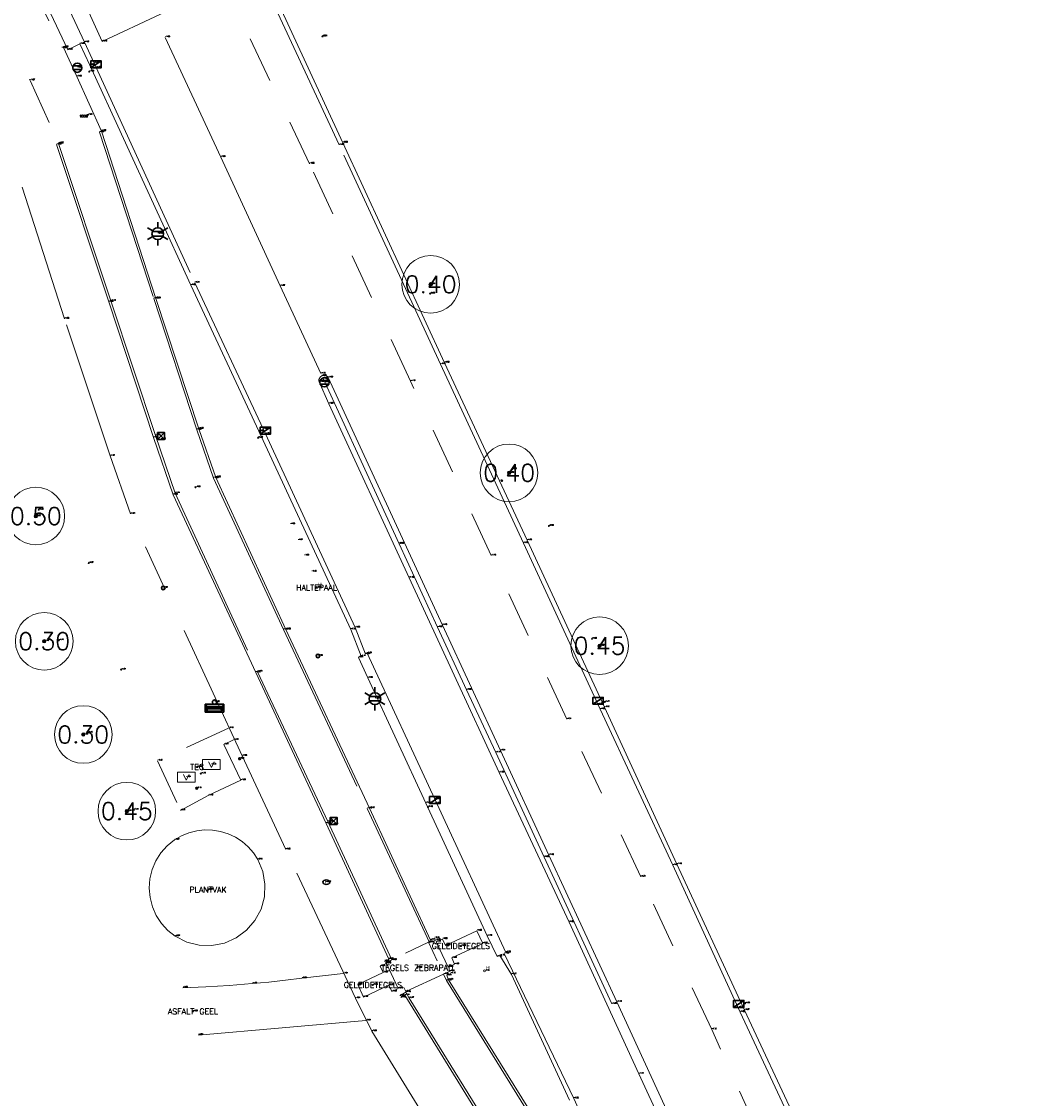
# Model space of a CAD drawing. Header units: metres. Extents: x 110598 to 111426, y 426464 to 427070.
# Tile 29 of 47: x 111162 to 111206, y 426668 to 426714. Entities that reach past the tile are written whole.
import ezdxf
from ezdxf.enums import TextEntityAlignment as Align

# ---------------------------------------------------------------- set-up
doc = ezdxf.new("R2010")
doc.units = ezdxf.units.M
doc.header["$MEASUREMENT"] = 0
for name, pattern in [('AM-AS', [16, 10, -2, 2, -2]), ('VH-GAZONBAND_100X200', [9.5, 7.5, -2]), ('VH-OPSLUITBAND_100X200', [16, 8, -2, 4, -2]), ('VH-OPSLUITBAND_60X200', [12, 6, -2, 2, -2]), ('VH-TROTTOIRBAND_180-200', [20, 10, -2, 2, -2, 2, -2]), ('VH-TROTTOIRBAND_280-300', [26, 12, -2, 4, -2, 4, -2]), ('XX-HIDDEN', [4, 2, -2])]:
    doc.linetypes.add(name, pattern=pattern)
for name, color, linetype, lineweight in [('B-GV-GR-BOOM-S', 90, 'Continuous', 13), ('B-GV-GR-BOOM_DIAMETER-T', 96, 'Continuous', 0), ('B-OI-KL-KAST_ALGEMEEN-B', 32, 'OB-BESCHOEIING', 13), ('B-OI-RI-GWA_KOLK-S', 30, 'Continuous', 30), ('B-WE-AM-AS-G', 10, 'AM-AS', 13), ('B-WE-GR-GROEN_SCHEIDING-G150-G', 7, 'Continuous', 0), ('B-WE-IE-MEUBILAIR_WEGMEUBILAIR-S', 4, 'Continuous', 30), ('B-WE-VH-KANTOPSLUITING_ACHTERKANTBAND-G', 50, 'Continuous', 13), ('B-WE-VH-KANTOPSLUITING_GAZONBAND_100X200-G', 90, 'VH-GAZONBAND_100X200', 13), ('B-WE-VH-KANTOPSLUITING_INRITBAND-G', 211, 'Continuous', 13), ('B-WE-VH-KANTOPSLUITING_OPSLUITBAND_100X200-G', 160, 'VH-OPSLUITBAND_100X200', 13), ('B-WE-VH-KANTOPSLUITING_OPSLUITBAND_60X200-G', 150, 'VH-OPSLUITBAND_60X200', 13), ('B-WE-VH-KANTOPSLUITING_TROTTOIRBAND_180 200-G', 200, 'VH-TROTTOIRBAND_180-200', 13), ('B-WE-VH-KANTOPSLUITING_TROTTOIRBAND_280 300-G', 222, 'VH-TROTTOIRBAND_280-300', 13), ('B-WE-VH-KANTOPSLUITING_TROTTOIRBAND_RWS-G', 181, 'VH-TROTTOIRBAND_280-300', 13), ('B-WE-VH-MATERIAALGRENS-G', 52, 'XX-HIDDEN', 13), ('B-WE-VW-MARKERING-G', 252, 'Continuous', 13), ('bord bushalte', 30, 'Continuous', 0), ('DTM-Bord-Bushalte', 11, 'Continuous', 0), ('DTM-Groentopogrens', 82, 'Continuous', 0), ('DTM-Grondslag', 135, 'Continuous', 0), ('DTM-Meetpunt', 40, 'Continuous', 0), ('mp', 7, 'Continuous', 0), ('X-XX-AL-HOOGTELABEL-S', 2, 'Continuous', 0), ('X-XX-AL-TEXT-T', 2, 'Continuous', 0)]:
    doc.layers.add(name, color=color, linetype=linetype, lineweight=lineweight)
doc.styles.add('LBD', font='txt.shx')
doc.styles.add('NLCS-ISO', font='arial.ttf')
doc.styles.add('null', font='NLCS.shx')
doc.styles.get("Standard").update_dxf_attribs({"font": 'txt.shx'})
doc.styles.add('STYLE-WORKING', font='WORKING.shx')
doc.linetypes.add('OB-BESCHOEIING', pattern='A,30,-5,["^A",null,S=1,R=0,X=0,Y=0],-5', length=40)

# ---------------------------------------------------------------- blocks, each defined once
blk = doc.blocks.new('SIE-WEG_VERKEERSBORD_ROND-SO')
at = {"color": 0}
for p, q in [((-0.9165151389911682, 0.3999999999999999), (0.9165151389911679, 0.3999999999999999)), ((-0.9165151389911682, -0.3999999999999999), (0.9165151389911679, -0.3999999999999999))]:
    blk.add_line(p, q, dxfattribs=at)
blk.add_circle((0, 0), 1, dxfattribs=at)
blk = doc.blocks.new('B-SRI-KOLK_TROTTOIR-SO')
at = {"color": 0}
blk.add_line((-1.124999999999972, 0), (1.124999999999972, 1.499999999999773), dxfattribs=at)
blk.add_3dface([(-1.124999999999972, 0), (1.124999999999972, 0), (1.124999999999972, 1.499999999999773), (-1.124999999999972, 1.499999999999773)], dxfattribs=at)
blk = doc.blocks.new('MP')
at = {"layer": 'mp', "color": 0, "linetype": 'ByBlock', "lineweight": -2, "elevation": -0.036, "flags": 128}
blk.add_lwpolyline([(-0.005000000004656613, -0.008660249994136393), (-0.01000000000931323, 0), (-0.005000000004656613, 0.008660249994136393), (0.005000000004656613, 0.008660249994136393), (0.01000000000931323, 0), (0.005000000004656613, -0.008660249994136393), (-0.005000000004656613, -0.008660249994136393)], close=True, dxfattribs=at)
blk = doc.blocks.new('SGR-BOOM_01')
at = {"ltscale": 0.1}
h = blk.add_hatch(color=0, dxfattribs=at)
edge = h.paths.add_edge_path()
edge.add_arc((7.366995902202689e-12, -5.115907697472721e-12), 0.15, 0, 360)
at = {"color": 0}
for centre, radius in [((0, 0), 2.5), ((7.366995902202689e-12, -5.115907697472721e-12), 0.04499999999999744)]:
    blk.add_circle(centre, radius, dxfattribs=at)
at = {"color": 0, "ltscale": 0.1}
blk.add_circle((7.366995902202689e-12, -5.115907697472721e-12), 0.15, dxfattribs=at)
blk = doc.blocks.new('B-SIE-WEG_LICHTMAST-SO')
at = {"color": 0, "ltscale": 0.1}
for p, q in [((8.349587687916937e-10, 1.265625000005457), (1.669846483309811e-09, 2.53125000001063)), ((-1.096064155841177, 0.6328125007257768), (-2.192125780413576, 1.265625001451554)), ((1.096064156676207, 0.6328124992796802), (2.192125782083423, 1.26562499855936)), ((-1.096064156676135, -0.6328124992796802), (-2.192125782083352, -1.26562499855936)), ((-8.349587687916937e-10, -1.265625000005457), (-1.669775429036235e-09, -2.53125000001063)), ((1.096064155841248, -0.6328125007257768), (2.192125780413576, -1.265625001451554))]:
    blk.add_line(p, q, dxfattribs=at)
at = {"color": 0, "flags": 128}
for points in [[(-1.162672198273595, 0.4999999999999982), (1.162672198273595, 0.4999999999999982)], [(-1.162672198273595, -0.4999999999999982), (1.162672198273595, -0.4999999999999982)]]:
    blk.add_lwpolyline(points, dxfattribs=at)
at = {"color": 0, "ltscale": 0.1}
blk.add_circle((0, 0), 1.265625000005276, dxfattribs=at)
at = {"color": 0, "style": 'NLCS-ISO'}
blk.add_attdef('TYPE', text='', height=1.8, dxfattribs=at).set_placement((1.669846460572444e-09, 2.53125000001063), align=Align.BOTTOM_CENTER)
blk = doc.blocks.new('126')
at = {"layer": 'bord bushalte', "color": 0}
blk.add_circle((0, 0), 0.08944271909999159, dxfattribs=at)
at = {"layer": 'bord bushalte', "color": 0, "style": 'STYLE-WORKING'}
blk.add_text('H', height=0.3354101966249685, dxfattribs=at).set_placement((0.1117400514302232, 0.08952184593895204))
blk = doc.blocks.new('SIE-WEG_STRAATPOT_GAS-SO')
at = {"color": 0}
blk.add_circle((0, 0), 0.4, dxfattribs=at)
at = {"color": 0, "style": 'NLCS-ISO'}
blk.add_text('G', height=0.4, dxfattribs=at).set_placement((-0.1780800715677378, -0.1884877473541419))
blk = doc.blocks.new('SIE-WEG_STRAATPOT_BRANDKRAAN-SO')
at = {"color": 0}
blk.add_ellipse((-4.547473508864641e-16, 0), major_axis=(-0.7288689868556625, 0), ratio=0.6859943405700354, dxfattribs=at)
at = {"color": 0, "style": 'NLCS-ISO'}
blk.add_text('BR', height=0.4, dxfattribs=at).set_placement((-0.2979630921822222, -0.1529624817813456))
blk = doc.blocks.new('SIE-WEG_PAAL_ALGEMEEN_TYPE_01-SO')
h = blk.add_hatch(color=0)
edge = h.paths.add_edge_path()
edge.add_arc((2.273736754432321e-16, 0), 0.1875, 0, 360)
at = {"color": 0, "ltscale": 0.5}
blk.add_circle((2.273736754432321e-16, 0), 0.1875, dxfattribs=at)
blk = doc.blocks.new('B-SOI-KAST_ALGEMEEN-SO')
at = {"color": 0}
for q in [(-0.121699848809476, 0.123789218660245), (0.1259458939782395, 0.1194665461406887)]:
    blk.add_line((-0.002224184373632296, -0.1274234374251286), q, dxfattribs=at)
blk.add_3dface([(0.3846664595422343, 0.2067263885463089), (-0.3772174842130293, 0.2200251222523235), (-0.3846664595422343, -0.2067263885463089), (0.3772174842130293, -0.2200251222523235)], dxfattribs=at)
blk = doc.blocks.new('SIE-WEG_AFVALBAK_TYPE_02')
at = {"color": 0, "linetype": 'Continuous'}
for p, q in [((0.4, -0.090749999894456), (-0.4, -0.09075000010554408)), ((-0.3400000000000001, -0.1953104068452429), (-0.4, -0.090749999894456)), ((-0.3400000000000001, -0.252406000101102), (-0.4, -0.440749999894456)), ((0.4, -0.440749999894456), (-0.4, -0.440750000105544)), ((0.3400000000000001, -0.1953104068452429), (-0.3399999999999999, -0.1953104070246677)), ((-0.3400000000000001, -0.2524060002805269), (-0.3400000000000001, -0.1953104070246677)), ((0.3400000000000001, -0.252406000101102), (-0.3400000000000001, -0.2524060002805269)), ((-0.3017092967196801, -0.296934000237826), (-0.3334724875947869, -0.3966407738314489)), ((0.3334724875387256, -0.3966407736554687), (-0.3334724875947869, -0.3966407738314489)), ((0.3017092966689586, -0.2969340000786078), (-0.3017092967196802, -0.296934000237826)), ((0.3017092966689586, -0.2969340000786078), (0.3334724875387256, -0.3966407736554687)), ((0.3400000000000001, -0.1953104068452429), (0.4, -0.090749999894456)), ((0.3400000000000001, -0.252406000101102), (0.3400000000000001, -0.1953104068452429)), ((0.3400000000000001, -0.252406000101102), (0.4, -0.440749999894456))]:
    blk.add_line(p, q, dxfattribs=at)
at = {"color": 0}
for p, q in [((-0.4, -0.09075000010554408), (-0.4, -0.440750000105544)), ((0.4, -0.09074999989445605), (0.4, -0.440749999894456))]:
    blk.add_line(p, q, dxfattribs=at)
at = {"color": 0, "linetype": 'Continuous'}
blk.add_circle((0, 0), 0.09075000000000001, dxfattribs=at)
blk = doc.blocks.new('SIE-WEG_STRAATPOT_WATER-SO')
at = {"color": 0}
blk.add_circle((0, 2.91038304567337e-14), 0.4, dxfattribs=at)
at = {"color": 0, "style": 'NLCS-ISO'}
blk.add_text('W', height=0.4, dxfattribs=at).set_placement((-0.2128690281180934, -0.2108641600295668))
blk = doc.blocks.new('B-SRI-KOLK_STRAAT_300X300-SO')
at = {"color": 0}
for p, q in [((-0.7500000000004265, 2.842170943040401e-13), (0.7499999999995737, 1.500000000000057)), ((0.7499999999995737, 2.842170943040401e-13), (-0.7500000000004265, 1.500000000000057))]:
    blk.add_line(p, q, dxfattribs=at)
blk.add_3dface([(-0.7500000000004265, 2.842170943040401e-13), (0.7499999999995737, 2.842170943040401e-13), (0.7499999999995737, 1.500000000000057), (-0.7500000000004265, 1.500000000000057)], dxfattribs=at)

msp = doc.modelspace()

# ---------------------------------------------------------------- linework, layer by layer
at = {"layer": 'B-WE-AM-AS-G'}
msp.add_polyline3d([(111175.307, 426699.001, -1.034), (111173.543, 426702.81, -1.016), (111170.972, 426708.403, -1.005), (111168.556, 426713.597, -1.05)], dxfattribs=at)
at = {"layer": 'B-WE-VH-KANTOPSLUITING_ACHTERKANTBAND-G', "extrusion": (0.004358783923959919, 0.002313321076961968, 0.9999878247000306), "elevation": 1470.525016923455, "flags": 128}
msp.add_lwpolyline([(111177.0266872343, 426671.232860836), (111177.2056898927, 426671.3278610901)], dxfattribs=at)
at = {"layer": 'B-WE-VH-KANTOPSLUITING_ACHTERKANTBAND-G'}
for points in [[(111156.917, 426730.419, -0.9760000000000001), (111157.926, 426728.282, -0.9400000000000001), (111158.574, 426726.95, -0.927), (111157.998, 426726.691, -0.932), (111158.944, 426724.7040000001, -0.937), (111160.461, 426721.338, -1.033), (111162.834, 426716.227, -1.105), (111164.324, 426713.061, -1.088), (111164.847, 426713.309, -1.093), (111165.286, 426712.391, -1.077), (111169.672, 426702.835, -1.021), (111172.62, 426696.5030000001, -1.045), (111176.608, 426687.902, -1.126), (111177.055, 426686.736, -1.11), (111176.946, 426686.684, -1.108), (111177.354, 426685.795, -1.055), (111179.871, 426680.362, -1.135), (111182.534, 426674.599, -1.099), (111182.961, 426673.698, -1.152), (111183.077, 426673.747, -1.158), (111183.592, 426672.928, -1.166), (111186.109, 426667.47, -1.136)], [(111193.708, 426671.3780000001, -1.068), (111190.766, 426677.708, -1.095), (111187.625, 426684.524, -1.115), (111184.264, 426691.773, -1.083), (111180.684, 426699.4760000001, -1.016), (111176.271, 426709.025, -0.9810000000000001), (111173.346, 426715.36, -0.9640000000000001), (111172.703, 426716.707, -0.9530000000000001), (111172.6498647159, 426716.8266885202, -0.9546666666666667), (111172.5998534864, 426716.9477156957, -0.9563333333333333), (111172.553, 426717.07, -0.9580000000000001), (111172.5129740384, 426717.1827704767, -0.9620000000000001), (111172.475633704, 426717.2964584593, -0.9660000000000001), (111172.441, 426717.411, -0.9700000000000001), (111173.009, 426717.573, -0.9450000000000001)], [(111165.784, 426709.5300000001, -1.021), (111168.146, 426702.266, -0.9900000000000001), (111170.012, 426696.607, -1.025), (111170.756, 426694.499, -1.016), (111173.795, 426687.9, -1.048), (111177.428, 426680.144, -1.098), (111180.074, 426674.421, -1.108), (111180.246, 426674.502, -1.098)], [(111163.842, 426708.946, -1.082), (111166.102, 426702.112, -1.045), (111168.052, 426696.2260000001, -1.064), (111168.893, 426693.748, -1.052), (111172.485, 426686.036, -1.086), (111175.539, 426679.483, -1.121), (111178.259, 426673.592, -1.113), (111178.081, 426673.507, -1.111)], [(111187.942, 426671.649, -1.076), (111184.998, 426678.017, -1.056), (111182.903, 426682.553, -1.111), (111181.637, 426685.272, -1.088), (111180.378, 426687.997, -1.018), (111178.705, 426691.616, -0.9640000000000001), (111175.405, 426698.789, -0.902)], [(111195.776, 426644.799, -1.089), (111195.277, 426645.9, -1.106), (111193.832, 426649.018, -1.095), (111192.038, 426652.899, -1.12), (111188.774, 426659.914, -1.113), (111184.697, 426666.502, -1.099), (111180.849, 426672.697, -1.107), (111180.777, 426672.885, -1.107), (111180.949, 426672.968, -1.1)], [(111178.789, 426671.929, -1.098), (111178.959, 426672.022, -1.109), (111182.489, 426666.301, -1.128), (111186.886, 426659.181, -1.132), (111190.275, 426651.919, -1.154), (111194.066, 426643.721, -1.086)], [(111198.862, 426661.576, -1.141), (111198.35, 426661.3670000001, -1.12), (111195.943, 426666.57, -1.068), (111193.708, 426671.3780000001, -1.068)]]:
    msp.add_polyline3d(points, dxfattribs=at)
at = {"layer": 'B-WE-VH-KANTOPSLUITING_GAZONBAND_100X200-G', "extrusion": (0.1326761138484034, 0.05740272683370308, 0.9894958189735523), "elevation": 39241.79191037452}
msp.add_lwpolyline([(347446.9271583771, -268610.3344006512), (347446.9271583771, -268610.6041820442)], dxfattribs=at)
at = {"layer": 'B-WE-VH-KANTOPSLUITING_GAZONBAND_100X200-G'}
for points in [[(111165.696, 426709.477, -1.048), (111168.056, 426702.262, -1.033), (111169.932, 426696.565, -1.069), (111170.653, 426694.469, -1.082), (111173.687, 426687.892, -1.09), (111177.324, 426680.123, -1.149), (111180.033, 426674.306, -1.16), (111180.295, 426674.419, -1.122)], [(111163.922, 426708.994, -1.081), (111166.2, 426702.158, -1.103), (111168.138, 426696.315, -1.143), (111168.989, 426693.814, -1.141), (111172.56, 426686.067, -1.148), (111175.62, 426679.563, -1.217), (111178.391, 426673.559, -1.163), (111178.114, 426673.425, -1.116)], [(111195.698, 426644.758, -1.103), (111195.19, 426645.853, -1.147), (111193.738, 426648.995, -1.148), (111191.951, 426652.824, -1.168), (111188.684, 426659.88, -1.154), (111184.59, 426666.498, -1.141), (111180.769, 426672.66, -1.147), (111180.64, 426672.936, -1.146), (111180.907, 426673.063, -1.113)], [(111178.744, 426672.0030000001, -1.109), (111179.004, 426672.154, -1.153), (111179.142, 426671.897, -1.167), (111182.455, 426666.543, -1.206), (111186.983, 426659.225, -1.177), (111189.967, 426652.869, -1.222), (111190.318, 426652.086, -1.272), (111194.141, 426643.749, -1.108)]]:
    msp.add_polyline3d(points, dxfattribs=at)
at = {"layer": 'B-WE-VH-KANTOPSLUITING_INRITBAND-G'}
msp.add_polyline3d([(111158.746, 426727.027, -1.03), (111161.201, 426721.662, -1.125), (111163.565, 426716.58, -1.194), (111165.046, 426713.386, -1.22)], dxfattribs=at)
at = {"layer": 'B-WE-VH-KANTOPSLUITING_OPSLUITBAND_100X200-G', "extrusion": (-0.2015244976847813, -0.07438878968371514, 0.9766545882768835), "elevation": -54146.03142787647}
msp.add_lwpolyline([(-361816.0334003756, 246168.5468485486), (-361814.642559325, 246168.6585721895), (-361812.0561275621, 246168.8401231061)], dxfattribs=at)
at = {"layer": 'B-WE-VH-KANTOPSLUITING_OPSLUITBAND_60X200-G'}
for points in [[(111177.525, 426670.458, -1.002), (111176.816, 426671.894, -1.043), (111173.784, 426678.35, -1.049), (111171.901, 426682.408, -1.034), (111167.043, 426692.91, -1.006), (111166.162, 426695.428, -1.009), (111164.179, 426701.386, -1.019), (111162.092, 426707.864, -1.023)], [(111177.525, 426670.458, -1.002), (111180.901, 426665.004, -1.061), (111184.671, 426658.907, -1.069), (111188.501, 426650.9, -1.087), (111191.268, 426644.8890000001, -1.084), (111191.664, 426644.015, -1.074), (111192.32, 426642.621, -1.055), (111193.56, 426639.9050000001, -1.077), (111194.227, 426638.486, -1.163)]]:
    msp.add_polyline3d(points, dxfattribs=at)
at = {"layer": 'B-WE-VH-KANTOPSLUITING_TROTTOIRBAND_180 200-G', "extrusion": (-0.000744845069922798, 0.001551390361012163, 0.9999985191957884), "elevation": 577.8353578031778}
msp.add_lwpolyline([(111183.2391986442, 426673.447013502), (111186.2572067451, 426667.1610059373)], dxfattribs=at)
at = {"layer": 'B-WE-VH-KANTOPSLUITING_TROTTOIRBAND_180 200-G'}
for points in [[(111193.519, 426671.293, -1.197), (111190.592, 426677.662, -1.208), (111187.442, 426684.437, -1.247), (111184.107, 426691.645, -1.194), (111180.505, 426699.408, -1.159), (111176.105, 426708.928, -1.085), (111173.158, 426715.287, -1.112), (111172.52, 426716.624, -1.079), (111172.4715299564, 426716.7466876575, -1.081666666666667), (111172.4238626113, 426716.8696894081, -1.084333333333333), (111172.377, 426716.993, -1.087), (111172.3318905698, 426717.114048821, -1.086), (111172.2875566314, 426717.2353838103, -1.085), (111172.244, 426717.357, -1.084), (111172.2334243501, 426717.4097758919, -1.080333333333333), (111172.2375264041, 426717.4634444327, -1.076666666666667), (111172.256, 426717.5140000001, -1.073), (111172.2857572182, 426717.5558535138, -1.062), (111172.3253198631, 426717.588595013, -1.051), (111172.372, 426717.61, -1.04), (111172.967, 426717.758, -0.9800000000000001)], [(111165.046, 426713.386, -1.22), (111165.475, 426712.4760000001, -1.227), (111169.839, 426702.947, -1.142), (111172.804, 426696.599, -1.198), (111176.801, 426687.979, -1.234), (111177.245, 426686.826, -1.235)], [(111199.006, 426661.435, -1.156), (111198.449, 426661.183, -1.204), (111198.4102461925, 426661.1663797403, -1.21075), (111198.3687598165, 426661.1588318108, -1.2175), (111198.3266354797, 426661.1607372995, -1.22425), (111198.286, 426661.172, -1.231), (111198.2501816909, 426661.1911701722, -1.23175), (111198.2193283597, 426661.217599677, -1.2325), (111198.1948859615, 426661.2500498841, -1.23325), (111198.178, 426661.287, -1.234), (111195.755, 426666.5030000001, -1.19), (111193.519, 426671.293, -1.197)], [(111196.654, 426645.179, -1.199), (111196.219, 426646.0900000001, -1.203), (111194.552, 426649.744, -1.22), (111193.011, 426653.07, -1.259), (111189.651, 426660.296, -1.245), (111186.899, 426666.216, -1.256), (111186.289, 426667.544, -1.276)]]:
    msp.add_polyline3d(points, dxfattribs=at)
at = {"layer": 'B-WE-VH-KANTOPSLUITING_TROTTOIRBAND_280 300-G'}
msp.add_polyline3d([(111177.235, 426686.839, -1.242), (111177.316, 426686.863, -1.247), (111180.254, 426680.536, -1.327), (111183.347, 426673.882, -1.289)], dxfattribs=at)
at = {"layer": 'B-WE-VH-KANTOPSLUITING_TROTTOIRBAND_RWS-G'}
msp.add_polyline3d([(111192.226, 426662.914, -1.147), (111188.164, 426671.736, -1.189), (111185.21, 426678.105, -1.178), (111183.115, 426682.6390000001, -1.208), (111180.587, 426688.089, -1.148), (111175.634, 426698.832, -1.022), (111175.5982645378, 426698.8713723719, -1.022166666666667), (111175.5542786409, 426698.9012462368, -1.022333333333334), (111175.5045050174, 426698.9199489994, -1.0225), (111175.4517304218, 426698.9264335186, -1.022666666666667), (111175.3989096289, 426698.9203367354, -1.022833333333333), (111175.349, 426698.902, -1.023), (111175.3064684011, 426698.8738675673, -1.023), (111175.2713747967, 426698.8368701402, -1.023), (111175.2455264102, 426698.7929129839, -1.023), (111175.230254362, 426698.74425977, -1.023), (111175.2263451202, 426698.6934160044, -1.023), (111175.234, 426698.643, -1.023), (111175.658, 426697.695, -1.041), (111179.141, 426690.14, -1.115), (111183.055, 426681.69, -1.228), (111186.085, 426675.197, -1.218), (111189.116, 426668.612, -1.173), (111191.886, 426662.643, -1.16)], dxfattribs=at)
at = {"layer": 'B-WE-VH-MATERIAALGRENS-G'}
for points in [[(111155.084, 426728.22, -1.007), (111155.66, 426726.946, -0.919), (111157.101, 426723.841, -0.892), (111158.548, 426720.675, -0.9650000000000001), (111160.985, 426715.41, -1.075), (111162.694, 426711.728, -1.07), (111163.936, 426708.993, -1.073)], [(111157.825, 426726.587, -0.933), (111158.758, 426724.561, -0.933), (111160.286, 426721.219, -1.018), (111162.647, 426716.115, -1.096), (111164.062, 426713.131, -1.084)], [(111192.277, 426670.538, -1.19), (111189.196, 426677.169, -1.205), (111185.982, 426684, -1.212), (111182.708, 426691.104, -1.159), (111179.199, 426698.673, -1.099), (111174.821, 426708.11, -1.048), (111171.558, 426714.97, -1.049), (111168.833, 426720.538, -1.105)], [(111171.305, 426683.61, -1.103), (111168.222, 426682.202, -1.117), (111169.222, 426680.048, -1.114), (111170.422, 426680.689, -1.102), (111171.838, 426681.357, -1.079), (111171.1, 426682.903, -1.107), (111171.518, 426683.104, -1.095)], [(111205.767, 426641.062, -1.167), (111204.637, 426643.737, -1.142), (111202.762, 426647.8180000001, -1.162), (111198.553, 426656.805, -1.193), (111197.061, 426659.982, -1.213), (111194.306, 426666.036, -1.179), (111192.277, 426670.538, -1.19)]]:
    msp.add_polyline3d(points, dxfattribs=at)
for points in [[(111182.338, 426674.271, -1.089), (111180.996, 426673.642, -1.088), (111181.11, 426673.368, -1.089), (111180.844, 426673.244, -1.102), (111180.32, 426674.335, -1.108), (111180.596, 426674.461, -1.094), (111180.721, 426674.189, -1.093), (111182.089, 426674.821, -1.08)], [(111178.155, 426673.396, -1.107), (111178.665, 426672.317, -1.103), (111178.398, 426672.18, -1.082), (111178.259, 426672.464, -1.076), (111177.158, 426671.947, -1.024), (111176.912, 426672.486, -1.033), (111178.01, 426673.01, -1.075), (111177.886, 426673.281, -1.074), (111178.145, 426673.4050000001, -1.104)]]:
    msp.add_polyline3d(points, close=True, dxfattribs=at)
msp.add_3dface([(111180.64, 426672.936, -1.146), (111178.994, 426672.185, -1.155), (111178.365, 426673.543, -1.164), (111179.98, 426674.327, -1.159)], dxfattribs=at)
at = {"layer": 'B-WE-VW-MARKERING-G'}
msp.add_3dface([(111169.194, 426719.422, -1.069), (111164.149, 426717.095, -1.166), (111165.817, 426713.417, -1.163), (111170.887, 426715.8020000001, -1.042)], dxfattribs=at)
at = {"layer": 'DTM-Groentopogrens', "extrusion": (-0.00081855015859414, -7.05375136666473e-05, 0.9999996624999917), "elevation": -122.137477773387, "flags": 128}
msp.add_lwpolyline([(111177.2319054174, 426670.9164461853), (111169.9559029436, 426670.2894461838)], dxfattribs=at)
at = {"layer": 'DTM-Groentopogrens'}
msp.add_polyline3d([(111172.571, 426677.913, -0.9640000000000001), (111172.7873705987, 426677.3996176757, -0.96425), (111172.8853911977, 426676.8511930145, -0.9645), (111172.8602505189, 426676.2946450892, -0.96475), (111172.7131825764, 426675.7572916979, -0.9650000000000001), (111172.4514061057, 426675.2655084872, -0.96525), (111172.0877702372, 426674.8434343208, -0.9655), (111171.6401238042, 426674.5117864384, -0.96575), (111171.1304392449, 426674.2868435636, -0.9660000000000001), (111170.5837340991, 426674.1796468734, -0.96625), (111170.0268430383, 426674.1954580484, -0.9665), (111169.4871007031, 426674.3335010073, -0.96675), (111168.991, 426674.587, -0.9670000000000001), (111168.6678058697, 426674.8405130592, -0.9751666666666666), (111168.3901963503, 426675.1432609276, -0.9833333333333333), (111168.1655788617, 426675.4871654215, -0.9915), (111167.9999468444, 426675.8630501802, -0.9996666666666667), (111167.8977198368, 426676.2608855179, -1.007833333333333), (111167.8616255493, 426676.6700560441, -1.016), (111167.8926270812, 426677.0796439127, -1.024166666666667), (111167.9898972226, 426677.4787201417, -1.032333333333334), (111168.1508405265, 426677.8566362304, -1.0405), (111168.3711625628, 426678.2033082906, -1.048666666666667), (111168.6449845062, 426678.5094861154, -1.056833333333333), (111168.965, 426678.767, -1.065), (111169.2648686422, 426678.9414140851, -1.056583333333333), (111169.5858876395, 426679.0728989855, -1.048166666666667), (111169.9219475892, 426679.1589523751, -1.03975), (111170.26665284, 426679.1979365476, -1.031333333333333), (111170.6134432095, 426679.1891095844, -1.022916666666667), (111170.9557188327, 426679.1326394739, -1.0145), (111171.2869657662, 426679.0296009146, -1.006083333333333), (111171.6008799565, 426678.8819548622, -0.9976666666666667), (111171.8914872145, 426678.6925112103, -0.9892500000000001), (111172.1532569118, 426678.4648753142, -0.9808333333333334), (111172.3812072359, 426678.2033793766, -0.9724166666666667), (111172.571, 426677.913, -0.9640000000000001)], close=True, dxfattribs=at)
msp.add_polyline3d([(111169.32, 426672.352, -1.028), (111170.323671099, 426672.3934593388, -1.038333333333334), (111171.3264439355, 426672.4527989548, -1.048666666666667), (111172.328, 426672.5300000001, -1.059), (111173.0492902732, 426672.5967400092, -1.056), (111173.7696632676, 426672.6727441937, -1.053), (111174.489, 426672.758, -1.05), (111176.281, 426672.963, -1.035)], dxfattribs=at)

# ---------------------------------------------------------------- block references
at = {"layer": 'B-GV-GR-BOOM-S', "xscale": 0.5, "yscale": 0.5, "zscale": 0.5}
for p in [(111180.077, 426702.877, -0.912), (111183.483, 426694.696, -0.929), (111162.938, 426692.8180000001, -1.62), (111163.302, 426687.387, -1.173), (111187.411, 426687.192, -1.02), (111164.997, 426683.339, -1.197), (111166.89, 426680.0140000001, -1.14)]:
    msp.add_blockref('SGR-BOOM_01', p, dxfattribs=at)
at = {"layer": 'B-OI-KL-KAST_ALGEMEEN-B', "rotation": 1.000000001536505}
for p in [(111170.561, 426682.037, -2.222), (111169.467, 426681.485, -1.237)]:
    msp.add_blockref('B-SOI-KAST_ALGEMEEN-SO', p, dxfattribs=at)
at = {"layer": 'B-OI-RI-GWA_KOLK-S', "xscale": 0.1999999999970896, "yscale": 0.1999999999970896, "zscale": 0.1999999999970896}
for name, p in [('B-SRI-KOLK_TROTTOIR-SO', (111165.551, 426712.277, -1.233)), ('B-SRI-KOLK_STRAAT_300X300-SO', (111168.374, 426696.144, -1.129)), ('B-SRI-KOLK_TROTTOIR-SO', (111172.902, 426696.381, -1.208)), ('B-SRI-KOLK_TROTTOIR-SO', (111187.347, 426684.65, -1.253)), ('B-SRI-KOLK_TROTTOIR-SO', (111180.259, 426680.344, -1.314)), ('B-SRI-KOLK_STRAAT_300X300-SO', (111175.866, 426679.441, -1.205)), ('B-SRI-KOLK_TROTTOIR-SO', (111193.454, 426671.496, -1.196))]:
    msp.add_blockref(name, p, dxfattribs=at)
at = {"layer": 'B-WE-IE-MEUBILAIR_WEGMEUBILAIR-S', "xscale": 0.1999999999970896, "yscale": 0.1999999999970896, "zscale": 0.1999999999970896}
for name, p in [('SIE-WEG_VERKEERSBORD_ROND-SO', (111164.739, 426712.278, -1.063)), ('B-SIE-WEG_LICHTMAST-SO', (111168.23, 426705.075, -0.9890000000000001)), ('SIE-WEG_VERKEERSBORD_ROND-SO', (111175.466, 426698.627, -0.878)), ('SIE-WEG_STRAATPOT_WATER-SO', (111168.468, 426689.703, -1.006)), ('SIE-WEG_STRAATPOT_GAS-SO', (111175.185, 426686.751, -1.032)), ('B-SIE-WEG_LICHTMAST-SO', (111177.656, 426684.894, -1.049)), ('SIE-WEG_PAAL_ALGEMEEN_TYPE_01-SO', (111171.784, 426682.288, -1.044)), ('SIE-WEG_PAAL_ALGEMEEN_TYPE_01-SO', (111169.923, 426681.009, -1.127)), ('SIE-WEG_STRAATPOT_BRANDKRAAN-SO', (111175.548, 426676.931, -1.068))]:
    msp.add_blockref(name, p, dxfattribs=at)
at = {"layer": 'B-WE-IE-MEUBILAIR_WEGMEUBILAIR-S'}
msp.add_blockref('SIE-WEG_AFVALBAK_TYPE_02', (111170.696, 426684.747, -1.095), dxfattribs=at)
at = {"layer": 'DTM-Bord-Bushalte', "xscale": 0.5, "yscale": 0.5, "zscale": 0.5}
for p in [(111175.123, 426689.712, -1.076), (111182.417, 426673.081, -1.13)]:
    msp.add_blockref('126', p, dxfattribs=at)
at = {"layer": 'DTM-Grondslag', "xscale": 2.5, "yscale": 2.5, "zscale": 2.5}
msp.add_blockref('MP', (111165.197, 426710.229, -1.037), dxfattribs=at)
at = {"layer": 'DTM-Meetpunt', "xscale": 2.5, "yscale": 2.5, "zscale": 2.5}
for p in [(111175.382, 426713.64, -0.8380000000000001), (111165.257, 426712.112, -1.082), (111180.055, 426702.478, -0.88), (111172.587, 426696.219, -1.063), (111183.611, 426694.849, -0.924), (111169.871, 426694.073, -1.084), (111163.065, 426693.092, -1.589), (111185.211, 426692.394, -0.9760000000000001), (111165.235, 426690.777, -1.07), (111163.935, 426687.431, -1.173), (111187.082, 426687.494, -1.002), (111166.643, 426686.159, -1.041), (111187.636, 426684.757, -1.106), (111165.189, 426683.419, -1.163), (111169.939, 426681.928, -1.145), (111170.1, 426681.644, -1.104), (111167.194, 426680.076, -1.137), (111179.959, 426680.188, -1.127), (111170.416, 426676.6010000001, -0.536), (111181.39, 426674.16, -1.082), (111179.497, 426673.2150000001, -1.137), (111177.571, 426672.469, -1.029), (111193.727, 426671.673, -1.049), (111169.761, 426671.322, -1.043)]:
    msp.add_blockref('MP', p, dxfattribs=at)

# ---------------------------------------------------------------- texts
at = {"layer": 'B-GV-GR-BOOM-S'}
for s, p in [('-0.91', (111180.077, 426702.877)), ('-0.93', (111183.483, 426694.696)), ('-1.62', (111162.938, 426692.8180000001)), ('-1.17', (111163.302, 426687.387)), ('-1.02', (111187.411, 426687.192)), ('-1.20', (111164.997, 426683.339)), ('-1.14', (111166.89, 426680.0140000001))]:
    msp.add_text(s, height=0.05, dxfattribs=at).set_placement(p, align=Align.BOTTOM_LEFT)
at = {"layer": 'B-GV-GR-BOOM_DIAMETER-T', "linetype": 'Continuous', "style": 'LBD'}
for s, p in [('0.40', (111180.077, 426702.877, -0.912)), ('0.40', (111183.483, 426694.696, -0.929)), ('0.50', (111162.938, 426692.8180000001, -1.62)), ('0.30', (111163.302, 426687.387, -1.173)), ('0.45', (111187.411, 426687.192, -1.02)), ('0.30', (111164.997, 426683.339, -1.197)), ('0.45', (111166.89, 426680.0140000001, -1.14))]:
    msp.add_text(s, height=0.75, dxfattribs=at).set_placement(p, align=Align.MIDDLE_CENTER)
at = {"layer": 'B-OI-KL-KAST_ALGEMEEN-B'}
for s, p in [('-2.22', (111170.561, 426682.037)), ('-1.24', (111169.467, 426681.485))]:
    msp.add_text(s, height=0.05, dxfattribs=at).set_placement(p, align=Align.BOTTOM_LEFT)
at = {"layer": 'B-OI-RI-GWA_KOLK-S'}
for s, p in [('-1.23', (111165.551, 426712.277)), ('-1.21', (111172.902, 426696.381)), ('-1.13', (111168.374, 426696.144)), ('-1.25', (111187.347, 426684.6500000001)), ('-1.31', (111180.259, 426680.344)), ('-1.21', (111175.866, 426679.441)), ('-1.20', (111193.454, 426671.496))]:
    msp.add_text(s, height=0.05, dxfattribs=at).set_placement(p, align=Align.BOTTOM_LEFT)
at = {"layer": 'B-WE-AM-AS-G'}
for s, p in [('-1.05', (111168.556, 426713.597)), ('-1.01', (111170.972, 426708.403)), ('-1.02', (111173.543, 426702.81)), ('-1.03', (111175.307, 426699.001))]:
    msp.add_text(s, height=0.05, dxfattribs=at).set_placement(p, align=Align.BOTTOM_LEFT)
at = {"layer": 'B-WE-GR-GROEN_SCHEIDING-G150-G'}
for s, p in [('-1.07', (111168.965, 426678.767)), ('-0.96', (111172.571, 426677.913)), ('-0.97', (111168.991, 426674.587)), ('-1.06', (111172.328, 426672.5300000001)), ('-1.05', (111174.489, 426672.758)), ('-1.04', (111176.281, 426672.963)), ('-1.03', (111169.32, 426672.3520000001)), ('-1.04', (111177.27, 426670.924)), ('-1.04', (111169.994, 426670.2970000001))]:
    msp.add_text(s, height=0.05, dxfattribs=at).set_placement(p, align=Align.BOTTOM_LEFT)
at = {"layer": 'B-WE-IE-MEUBILAIR_WEGMEUBILAIR-S'}
for s, p in [('-1.06', (111164.739, 426712.278)), ('-0.99', (111168.23, 426705.075)), ('-0.88', (111175.466, 426698.627)), ('-1.05', (111173.983, 426692.4660000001)), ('-1.07', (111174.316, 426691.771)), ('-1.09', (111174.587, 426691.108)), ('-1.10', (111174.908, 426690.404)), ('-1.01', (111168.468, 426689.703)), ('-1.03', (111175.185, 426686.751)), ('-1.10', (111170.696, 426684.747)), ('-1.05', (111177.656, 426684.894)), ('-1.04', (111171.784, 426682.288)), ('-1.13', (111169.923, 426681.0090000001)), ('-1.07', (111175.548, 426676.931))]:
    msp.add_text(s, height=0.05, dxfattribs=at).set_placement(p, align=Align.BOTTOM_LEFT)
at = {"layer": 'B-WE-VH-KANTOPSLUITING_ACHTERKANTBAND-G'}
for s, p in [('-1.09', (111164.847, 426713.309)), ('-1.09', (111164.324, 426713.061)), ('-1.08', (111165.286, 426712.391)), ('-0.98', (111176.271, 426709.0250000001)), ('-1.08', (111163.842, 426708.946)), ('-1.02', (111169.672, 426702.8350000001)), ('-1.05', (111166.102, 426702.1120000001)), ('-0.99', (111168.146, 426702.266)), ('-1.02', (111180.684, 426699.4760000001)), ('-0.90', (111175.405, 426698.789)), ('-1.03', (111170.012, 426696.6070000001)), ('-1.05', (111172.62, 426696.5030000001)), ('-1.06', (111168.052, 426696.2260000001)), ('-1.02', (111170.756, 426694.499)), ('-1.05', (111168.893, 426693.7480000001)), ('-1.08', (111184.264, 426691.773)), ('-0.96', (111178.705, 426691.616)), ('-1.02', (111180.378, 426687.997)), ('-1.05', (111173.795, 426687.9000000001)), ('-1.13', (111176.608, 426687.902)), ('-1.11', (111176.946, 426686.684)), ('-1.11', (111177.055, 426686.736)), ('-1.09', (111172.485, 426686.0360000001)), ('-1.06', (111177.354, 426685.795)), ('-1.09', (111181.637, 426685.272)), ('-1.12', (111187.625, 426684.524)), ('-1.11', (111182.903, 426682.5530000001)), ('-1.10', (111177.428, 426680.144)), ('-1.14', (111179.871, 426680.3620000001)), ('-1.12', (111175.539, 426679.483)), ('-1.06', (111184.998, 426678.017)), ('-1.10', (111190.766, 426677.708)), ('-1.11', (111180.074, 426674.421)), ('-1.10', (111180.246, 426674.502)), ('-1.10', (111182.534, 426674.599)), ('-1.11', (111178.078, 426673.4930000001)), ('-1.11', (111178.081, 426673.507)), ('-1.11', (111178.257, 426673.588)), ('-1.11', (111178.259, 426673.592)), ('-1.15', (111182.961, 426673.698)), ('-1.16', (111183.077, 426673.747)), ('-1.11', (111180.777, 426672.885)), ('-1.11', (111180.849, 426672.697)), ('-1.10', (111180.949, 426672.968)), ('-1.17', (111183.592, 426672.9280000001)), ('-1.10', (111178.789, 426671.929)), ('-1.11', (111178.959, 426672.022)), ('-1.08', (111187.942, 426671.649)), ('-1.07', (111193.708, 426671.3780000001))]:
    msp.add_text(s, height=0.05, dxfattribs=at).set_placement(p, align=Align.BOTTOM_LEFT)
at = {"layer": 'B-WE-VH-KANTOPSLUITING_GAZONBAND_100X200-G'}
for s, p in [('-1.05', (111165.696, 426709.4770000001)), ('-1.08', (111163.922, 426708.994)), ('-1.10', (111166.2, 426702.158)), ('-1.03', (111168.056, 426702.262)), ('-1.07', (111169.932, 426696.565)), ('-1.14', (111168.138, 426696.315)), ('-1.08', (111170.653, 426694.469)), ('-1.14', (111168.989, 426693.8140000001)), ('-1.09', (111173.687, 426687.892)), ('-1.15', (111172.56, 426686.067)), ('-1.15', (111177.324, 426680.1230000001)), ('-1.22', (111175.62, 426679.5630000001)), ('-1.12', (111180.295, 426674.419)), ('-1.16', (111180.033, 426674.306)), ('-1.16', (111178.377, 426673.5410000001)), ('-1.16', (111178.391, 426673.559)), ('-1.12', (111178.114, 426673.425)), ('-1.12', (111178.132, 426673.435)), ('-1.11', (111180.907, 426673.0630000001)), ('-1.15', (111180.769, 426672.66)), ('-1.15', (111179.004, 426672.154)), ('-1.11', (111178.744, 426672.0030000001)), ('-1.17', (111179.142, 426671.897))]:
    msp.add_text(s, height=0.05, dxfattribs=at).set_placement(p, align=Align.BOTTOM_LEFT)
at = {"layer": 'B-WE-VH-KANTOPSLUITING_OPSLUITBAND_100X200-G'}
for s, p in [('-1.08', (111164.138, 426713.162)), ('-1.06', (111164.722, 426711.8950000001)), ('-1.02', (111165.784, 426709.5300000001))]:
    msp.add_text(s, height=0.05, dxfattribs=at).set_placement(p, align=Align.BOTTOM_LEFT)
at = {"layer": 'B-WE-VH-KANTOPSLUITING_OPSLUITBAND_60X200-G'}
for s, p in [('-1.02', (111164.179, 426701.386)), ('-1.01', (111166.162, 426695.4280000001)), ('-1.01', (111167.043, 426692.91)), ('-1.03', (111171.901, 426682.408)), ('-1.05', (111173.784, 426678.35)), ('-1.04', (111176.816, 426671.894)), ('-1.00', (111177.525, 426670.458))]:
    msp.add_text(s, height=0.05, dxfattribs=at).set_placement(p, align=Align.BOTTOM_LEFT)
at = {"layer": 'B-WE-VH-KANTOPSLUITING_TROTTOIRBAND_180 200-G'}
for s, p in [('-1.22', (111165.046, 426713.386)), ('-1.23', (111165.475, 426712.4760000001)), ('-1.09', (111176.105, 426708.9280000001)), ('-1.14', (111169.839, 426702.947)), ('-1.16', (111180.505, 426699.408)), ('-1.20', (111172.804, 426696.599)), ('-1.19', (111184.107, 426691.6450000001)), ('-1.23', (111176.801, 426687.979)), ('-1.24', (111177.245, 426686.826)), ('-1.25', (111187.442, 426684.437)), ('-1.21', (111190.592, 426677.662)), ('-1.29', (111183.271, 426673.8300000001)), ('-1.20', (111193.519, 426671.293)), ('-1.28', (111186.289, 426667.544))]:
    msp.add_text(s, height=0.05, dxfattribs=at).set_placement(p, align=Align.BOTTOM_LEFT)
at = {"layer": 'B-WE-VH-KANTOPSLUITING_TROTTOIRBAND_280 300-G'}
for s, p in [('-1.24', (111177.235, 426686.839)), ('-1.25', (111177.316, 426686.8630000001)), ('-1.33', (111180.254, 426680.5360000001)), ('-1.29', (111183.347, 426673.882))]:
    msp.add_text(s, height=0.05, dxfattribs=at).set_placement(p, align=Align.BOTTOM_LEFT)
at = {"layer": 'B-WE-VH-KANTOPSLUITING_TROTTOIRBAND_RWS-G'}
for s, p in [('-1.02', (111175.349, 426698.902)), ('-1.02', (111175.634, 426698.832)), ('-1.02', (111175.234, 426698.643)), ('-1.04', (111175.658, 426697.695)), ('-1.12', (111179.141, 426690.1400000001)), ('-1.15', (111180.587, 426688.089)), ('-1.21', (111183.115, 426682.6390000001)), ('-1.23', (111183.055, 426681.69)), ('-1.18', (111185.21, 426678.105)), ('-1.22', (111186.085, 426675.197)), ('-1.19', (111188.164, 426671.736)), ('-1.17', (111189.116, 426668.6120000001))]:
    msp.add_text(s, height=0.05, dxfattribs=at).set_placement(p, align=Align.BOTTOM_LEFT)
at = {"layer": 'B-WE-VH-MATERIAALGRENS-G'}
for s, p in [('-1.08', (111164.062, 426713.131)), ('-1.07', (111162.694, 426711.728)), ('-1.07', (111163.936, 426708.9930000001)), ('-1.05', (111174.821, 426708.11)), ('-1.10', (111179.199, 426698.673)), ('-1.16', (111182.708, 426691.104)), ('-1.21', (111185.982, 426684)), ('-1.10', (111171.305, 426683.61)), ('-1.11', (111171.1, 426682.903)), ('-1.10', (111171.518, 426683.104)), ('-1.12', (111168.222, 426682.202)), ('-1.08', (111171.838, 426681.3570000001)), ('-1.10', (111170.422, 426680.6890000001)), ('-1.11', (111169.222, 426680.048)), ('-1.21', (111189.196, 426677.169)), ('-1.09', (111180.596, 426674.461)), ('-1.08', (111182.089, 426674.821)), ('-1.16', (111179.98, 426674.327)), ('-1.11', (111180.32, 426674.3350000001)), ('-1.09', (111180.721, 426674.1890000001)), ('-1.09', (111182.338, 426674.271)), ('-1.16', (111178.365, 426673.543)), ('-1.09', (111180.996, 426673.642)), ('-1.07', (111177.886, 426673.2810000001)), ('-1.08', (111178.01, 426673.01)), ('-1.10', (111178.145, 426673.4050000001)), ('-1.11', (111178.155, 426673.396)), ('-1.10', (111180.844, 426673.244)), ('-1.09', (111181.11, 426673.3680000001)), ('-1.15', (111180.64, 426672.936)), ('-1.03', (111176.912, 426672.486)), ('-1.08', (111178.259, 426672.464)), ('-1.08', (111178.398, 426672.18)), ('-1.10', (111178.665, 426672.317)), ('-1.16', (111178.994, 426672.185)), ('-1.02', (111177.158, 426671.947)), ('-1.19', (111192.277, 426670.538))]:
    msp.add_text(s, height=0.05, dxfattribs=at).set_placement(p, align=Align.BOTTOM_LEFT)
at = {"layer": 'B-WE-VW-MARKERING-G'}
msp.add_text('-1.16', height=0.05, dxfattribs=at).set_placement((111165.817, 426713.4170000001), align=Align.BOTTOM_LEFT)
at = {"layer": 'DTM-Bord-Bushalte'}
for s, p in [('-1.08', (111175.123, 426689.712)), ('-1.13', (111182.417, 426673.081))]:
    msp.add_text(s, height=0.05, dxfattribs=at).set_placement(p, align=Align.BOTTOM_LEFT)
at = {"layer": 'DTM-Grondslag'}
msp.add_text('9008', height=0.1, dxfattribs=at).set_placement((111165.197, 426710.229, -1.037), align=Align.TOP_RIGHT)
msp.add_text('-1.04', height=0.05, dxfattribs=at).set_placement((111165.197, 426710.229), align=Align.BOTTOM_LEFT)
at = {"layer": 'X-XX-AL-HOOGTELABEL-S'}
for s, p in [('-0.84', (111175.382, 426713.6400000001)), ('-1.08', (111165.257, 426712.1120000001)), ('-0.88', (111180.055, 426702.478)), ('-1.06', (111172.587, 426696.219)), ('-0.92', (111183.611, 426694.849)), ('-1.08', (111169.871, 426694.073)), ('-1.59', (111163.065, 426693.092)), ('-0.98', (111185.211, 426692.394)), ('-1.07', (111165.235, 426690.777)), ('-1.00', (111187.082, 426687.494)), ('-1.17', (111163.935, 426687.431)), ('-1.04', (111166.643, 426686.159)), ('-1.11', (111187.636, 426684.757)), ('-1.16', (111165.189, 426683.419)), ('-1.15', (111169.939, 426681.9280000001)), ('-1.10', (111170.1, 426681.644)), ('-1.14', (111167.194, 426680.076)), ('-1.13', (111179.959, 426680.1880000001)), ('-0.54', (111170.416, 426676.6010000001)), ('-1.08', (111181.39, 426674.16)), ('-1.14', (111179.497, 426673.2150000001)), ('-1.03', (111177.571, 426672.469)), ('-1.05', (111193.727, 426671.673)), ('-1.04', (111169.761, 426671.322))]:
    msp.add_text(s, height=0.05, dxfattribs=at).set_placement(p, align=Align.BOTTOM_LEFT)
at = {"layer": 'X-XX-AL-TEXT-T', "linetype": 'Continuous', "style": 'LBD'}
for s, p in [('HALTEPAAL', (111175.123, 426689.712, -1.076)), ('TEG', (111169.939, 426681.928)), ('PLANTVAK', (111170.416, 426676.6010000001, -0.536)), ('GELEIDETEGELS', (111181.39, 426674.16, -1.082)), ('TEGELS ZEBRAPAD', (111179.497, 426673.2150000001, -1.137)), ('GELEIDETEGELS', (111177.571, 426672.469, -1.029)), ('ASFALT GEEL', (111169.761, 426671.322, -1.043))]:
    msp.add_text(s, height=0.25, dxfattribs=at).set_placement(p, align=Align.MIDDLE_CENTER)

doc.saveas('drawing.dxf')
